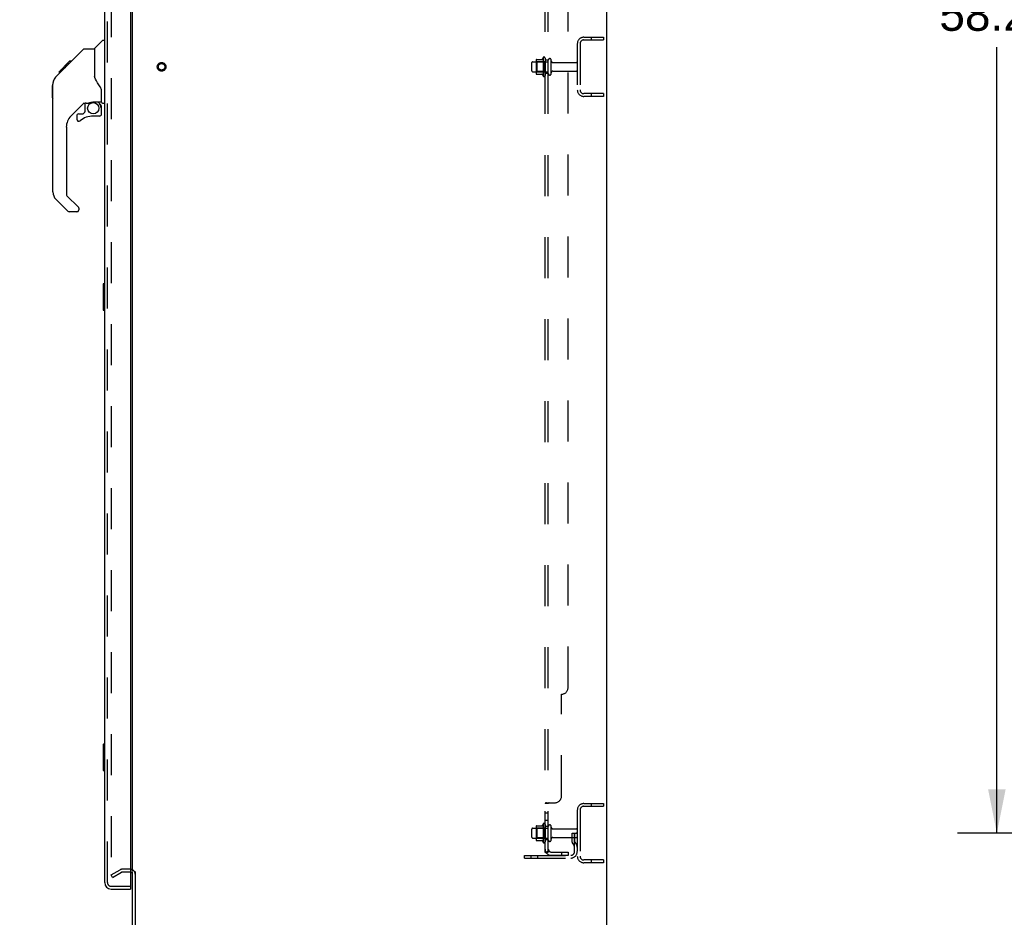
# Model space of a CAD drawing. Header units: inches. Extents: x 0 to 283, y 0 to 183.
# Tile 66 of 70: x 156 to 194, y 62 to 96. Entities that reach past the tile are written whole.
import ezdxf

# ---------------------------------------------------------------- set-up
doc = ezdxf.new("R2010")
doc.units = ezdxf.units.IN
doc.header["$LTSCALE"] = 15.583333
doc.header["$MEASUREMENT"] = 0
doc.linetypes.add('HIDDEN', pattern=[0.2, 0.1, -0.1])
doc.layers.get('0').update_dxf_attribs({"linetype": 'CONTINUOUS'})
for name, color, linetype in [('DEFAULT_2', 8, 'HIDDEN'), ('DIMENSIONS', 7, 'CONTINUOUS'), ('LEFTHAND_DOOR_ASSEMBLY', 7, 'CONTINUOUS'), ('RIGHTHAND_DOOR_ASSEMBLY', 7, 'CONTINUOUS'), ('SUBPANEL', 7, 'CONTINUOUS')]:
    doc.layers.add(name, color=color, linetype=linetype)
doc.styles.get("Standard").update_dxf_attribs({"font": 'arial.ttf'})
doc.dimstyles.new('DIMSTYLE_1', dxfattribs={"dimtxt": 1.25, "dimasz": 1.666667, "dimexe": 0.09, "dimexo": 0.07, "dimgap": 0.0375, "dimtad": 0, "dimtih": 1, "dimtoh": 1, "dimzin": 4, "dimdsep": 46, "dimtxsty": 'Standard', "dimblk": '_FILLED', "dimblk1": '_FILLED', "dimblk2": '_FILLED', "dimcen": 0.09, "dimadec": 3, "dimazin": 1, "dimtfac": 1, "dimtdec": 3, "dimtofl": 0, "dimtmove": 0, "dimatfit": 3, "dimldrblk": '_FILLED', "dimfxl": 0, "dimtolj": 1, "dimtzin": 4, "dimarcsym": 0})

# ---------------------------------------------------------------- blocks, each defined once
blk = doc.blocks.new('_FILLED')
at = {"color": 0, "linetype": 'ByBlock'}
blk.add_solid([(0, 0), (-1, 0.2), (-1, -0.2)], dxfattribs=at)
blk = doc.blocks.new('*D2')
at = {"layer": 'DIMENSIONS', "color": 2, "linetype": 'Continuous'}
for p, q in [((159.639, 119.592), (156.306, 119.592)), ((176.264, 119.592), (179.598, 119.592))]:
    blk.add_line(p, q, dxfattribs=at)
at = {"layer": 'DIMENSIONS', "color": 2, "linetype": 'Continuous', "xscale": 1.6666666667, "yscale": 1.6666666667, "zscale": 1.6666666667}
blk.add_blockref('_FILLED', (159.639, 119.592), dxfattribs=at)
at = {"layer": 'DIMENSIONS', "color": 2, "linetype": 'Continuous', "xscale": 1.6666666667, "yscale": 1.6666666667, "zscale": 1.6666666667, "rotation": 180}
blk.add_blockref('_FILLED', (176.264, 119.592), dxfattribs=at)
at = {"layer": 'DIMENSIONS', "color": 2, "linetype": 'Continuous', "insert": (167.952, 120.217), "char_height": 1.25, "width": 11.72862, "attachment_point": 2, "line_spacing_factor": 0.9}
blk.add_mtext('16.63 USABLE\\PDEPTH', dxfattribs=at)
blk = doc.blocks.new('*D4')
at = {"layer": 'DIMENSIONS', "color": 2, "linetype": 'Continuous'}
for p, q in [((203.407, 123.635), (191.93, 123.635)), ((193.43, 123.635), (193.43, 97.752)), ((193.43, 65.385), (193.43, 95.252)), ((203.407, 65.385), (191.93, 65.385))]:
    blk.add_line(p, q, dxfattribs=at)
at = {"layer": 'DIMENSIONS', "color": 2, "linetype": 'Continuous', "xscale": 1.6666666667, "yscale": 1.6666666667, "zscale": 1.6666666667}
for p, rotation in [((193.43, 123.635), 90), ((193.43, 65.385), 270)]:
    blk.add_blockref('_FILLED', p, dxfattribs=dict(at, rotation=rotation))
at = {"layer": 'DIMENSIONS', "color": 2, "linetype": 'Continuous', "insert": (193.43, 97.127), "char_height": 1.25, "width": 4.36803, "attachment_point": 2, "line_spacing_factor": 0.9}
blk.add_mtext('58.25', dxfattribs=at)

msp = doc.modelspace()

# ---------------------------------------------------------------- linework, layer by layer
at = {"color": 3, "linetype": 'Continuous'}
for p, q in [((178.593, 128.406), (178.593, 60.614)), ((160.593, 63.958), (160.593, 125.062)), ((160.593, 60.699), (160.593, 63.927)), ((160.697, 63.927), (160.697, 60.704))]:
    msp.add_line(p, q, dxfattribs=at)
msp.add_arc((160.508, 63.821), 0.085, 0, 85.9507, dxfattribs=at)
at = {"color": 7, "linetype": 'Continuous'}
msp.add_arc((160.508, 63.821), 0.189, 34.0286, 46.487, dxfattribs=at)
at = {"layer": 'DEFAULT_2', "color": 8, "linetype": 'HIDDEN'}
for p, q in [((159.781, 125.244), (159.781, 63.776)), ((177.489, 95.388), (177.489, 93.631)), ((177.593, 95.388), (177.593, 93.631)), ((177.736, 95.635), (178.489, 95.635)), ((177.736, 95.531), (178.489, 95.531)), ((178.019, 95.635), (178.019, 95.531)), ((178.489, 95.635), (178.489, 95.531)), ((175.764, 94.352), (175.764, 94.667)), ((175.794, 94.697), (176.389, 94.697)), ((175.928, 94.766), (175.928, 94.254)), ((175.948, 94.693), (175.928, 94.713)), ((175.939, 94.787), (176.167, 94.787)), ((176.244, 94.693), (175.948, 94.693)), ((175.948, 94.693), (175.948, 94.326)), ((176.194, 94.866), (176.194, 94.154)), ((176.244, 94.693), (176.264, 94.713)), ((176.244, 94.693), (176.244, 94.326)), ((176.264, 94.844), (176.264, 94.176)), ((176.389, 94.252), (176.389, 94.767)), ((176.499, 94.252), (176.499, 94.767)), ((176.562, 94.675), (177.459, 94.675)), ((175.794, 94.322), (176.389, 94.322)), ((175.948, 94.326), (175.928, 94.306)), ((176.244, 94.326), (175.948, 94.326)), ((176.244, 94.326), (176.264, 94.306)), ((176.562, 94.345), (177.459, 94.345)), ((175.939, 94.232), (176.167, 94.232)), ((178.489, 93.489), (177.736, 93.489)), ((178.489, 93.385), (177.736, 93.385)), ((178.019, 93.489), (178.019, 93.385)), ((178.489, 93.489), (178.489, 93.385)), ((177.489, 66.263), (177.489, 64.506)), ((177.593, 66.263), (177.593, 64.506)), ((177.736, 66.51), (178.489, 66.51)), ((177.736, 66.406), (178.489, 66.406)), ((178.019, 66.51), (178.019, 66.406)), ((178.489, 66.51), (178.489, 66.406)), ((175.764, 65.227), (175.764, 65.542)), ((175.794, 65.572), (176.389, 65.572)), ((175.928, 65.641), (175.928, 65.129)), ((175.948, 65.568), (175.928, 65.588)), ((175.939, 65.662), (176.167, 65.662)), ((176.244, 65.568), (175.948, 65.568)), ((175.948, 65.568), (175.948, 65.201)), ((176.194, 65.741), (176.194, 65.029)), ((176.244, 65.568), (176.264, 65.588)), ((176.244, 65.568), (176.244, 65.201)), ((176.264, 65.719), (176.264, 65.051)), ((176.389, 65.127), (176.389, 65.642)), ((176.499, 65.127), (176.499, 65.642)), ((176.562, 65.55), (177.459, 65.55)), ((175.794, 65.197), (176.389, 65.197)), ((175.948, 65.201), (175.928, 65.181)), ((175.939, 65.107), (176.167, 65.107)), ((176.244, 65.201), (175.948, 65.201)), ((176.244, 65.201), (176.264, 65.181)), ((176.562, 65.22), (177.459, 65.22)), ((177.295, 65.385), (177.385, 65.385)), ((177.295, 65.044), (177.295, 65.385)), ((177.399, 65.21), (177.295, 65.21)), ((177.385, 65.385), (177.489, 65.385)), ((177.385, 64.684), (177.385, 65.385)), ((177.399, 65.044), (177.399, 65.385)), ((177.489, 65.385), (177.45, 65.385)), ((177.317, 64.978), (177.366, 64.91)), ((177.401, 65.039), (177.45, 64.971)), ((175.489, 64.541), (177.243, 64.541)), ((175.489, 64.437), (175.489, 64.541)), ((175.489, 64.437), (177.243, 64.437)), ((175.736, 64.437), (175.736, 64.541)), ((175.992, 64.437), (175.992, 64.541)), ((178.489, 64.364), (177.736, 64.364)), ((178.019, 64.364), (178.019, 64.26)), ((178.489, 64.364), (178.489, 64.26)), ((159.781, 63.795), (160.121, 63.992)), ((160.508, 64.01), (160.189, 64.01)), ((178.489, 64.26), (177.736, 64.26)), ((159.833, 63.705), (159.781, 63.795)), ((159.833, 63.705), (160.173, 63.902)), ((160.508, 63.906), (160.189, 63.906))]:
    msp.add_line(p, q, dxfattribs=at)
for points in [[(159.781, 63.776), (159.781, 63.773), (159.781, 63.771), (159.782, 63.769), (159.783, 63.767), (159.784, 63.765)], [(159.798, 63.756), (159.797, 63.756), (159.795, 63.756), (159.793, 63.757), (159.791, 63.757), (159.789, 63.759), (159.788, 63.76), (159.786, 63.761), (159.785, 63.763), (159.784, 63.765)], [(159.806, 63.758), (159.804, 63.757), (159.802, 63.756), (159.8, 63.756), (159.798, 63.756), (159.798, 63.756)]]:
    msp.add_lwpolyline(points, dxfattribs=at)
for radius in [0.164, 0.124]:
    msp.add_circle((161.697, 94.51), radius, dxfattribs=at)
for centre, radius, start, end in [((177.736, 95.388), 0.246, 90, 180), ((177.736, 95.388), 0.142, 90, 180), ((175.794, 94.667), 0.03, 90, 180), ((176.07, 94.766), 0.141, 174.7919, 180), ((175.939, 94.777), 0.01, 90, 174.8062), ((176.148, 94.797), 0.01, 270, 336.0321), ((176.795, 94.51), 0.698, 149.3369, 156.0321), ((176.226, 94.844), 0.0384, 0, 145.5503), ((176.444, 94.767), 0.055, 360, 180), ((176.562, 94.737), 0.0625, 180, 270), ((177.459, 94.645), 0.03, 360, 90), ((175.794, 94.352), 0.03, 180, 270), ((176.562, 94.282), 0.0625, 90, 180), ((177.459, 94.375), 0.03, 270, 0), ((176.07, 94.254), 0.141, 180, 185.2081), ((175.939, 94.242), 0.01, 185.1938, 270), ((176.148, 94.222), 0.01, 23.9679, 90), ((176.795, 94.51), 0.698, 203.9679, 210.6631), ((176.226, 94.176), 0.0384, 214.4497, 360), ((176.444, 94.252), 0.055, 180, 0), ((177.736, 93.631), 0.246, 180, 270), ((177.736, 93.631), 0.142, 180, 270), ((177.736, 66.263), 0.246, 90, 180), ((177.736, 66.263), 0.142, 90, 180), ((175.794, 65.542), 0.03, 90, 180), ((176.07, 65.641), 0.141, 174.7919, 180), ((175.939, 65.652), 0.01, 90, 174.8062), ((176.148, 65.672), 0.01, 270, 336.0321), ((176.795, 65.385), 0.698, 149.3369, 156.0321), ((176.226, 65.719), 0.0384, 0, 145.5503), ((176.444, 65.642), 0.055, 360, 180), ((176.562, 65.612), 0.0625, 180, 270), ((177.459, 65.52), 0.03, 360, 90), ((175.794, 65.227), 0.03, 180, 270), ((176.07, 65.129), 0.141, 180, 185.2081), ((175.939, 65.117), 0.01, 185.1938, 270), ((176.148, 65.097), 0.01, 23.9679, 90), ((176.795, 65.385), 0.698, 203.9679, 210.6631), ((176.444, 65.127), 0.055, 180, 0), ((176.562, 65.157), 0.0625, 90, 180), ((177.459, 65.25), 0.03, 270, 0), ((176.226, 65.051), 0.0384, 214.4497, 360), ((177.409, 65.044), 0.114, 180, 215.7539), ((177.281, 64.849), 0.104, 0, 35.7539), ((177.409, 65.044), 0.01, 180, 215.7539), ((177.281, 64.849), 0.208, 0, 35.7539), ((177.243, 64.684), 0.246, 270, 360), ((177.243, 64.684), 0.142, 270, 360), ((177.736, 64.506), 0.246, 180, 270), ((177.736, 64.506), 0.142, 180, 270), ((160.189, 63.873), 0.137, 90, 120), ((160.508, 63.821), 0.189, 46.487, 90), ((160.189, 63.873), 0.033, 90, 120), ((160.508, 63.821), 0.085, 85.9507, 90), ((160.508, 63.821), 0.189, 0, 34.0286)]:
    msp.add_arc(centre, radius, start, end, dxfattribs=at)
at = {"layer": 'LEFTHAND_DOOR_ASSEMBLY', "color": 8, "linetype": 'HIDDEN'}
for p, q in [((159.639, 63.506), (159.639, 125.513)), ((159.782, 63.364), (160.494, 63.364))]:
    msp.add_line(p, q, dxfattribs=at)
at = {"layer": 'LEFTHAND_DOOR_ASSEMBLY', "color": 7, "linetype": 'Continuous'}
for p, q in [((157.547, 93.804), (157.567, 93.823)), ((157.547, 93.327), (157.547, 93.804)), ((157.547, 93.327), (157.567, 93.308))]:
    msp.add_line(p, q, dxfattribs=at)
for centre, radius, start, end in [((158, 93.838), 0.433, 137.2727, 137.7614), ((159.221, 92.954), 0.197, 4.4998, 45), ((158.551, 92.638), 0.0787, 90, 180), ((158.551, 92.519), 0.0787, 180, 309.5212), ((159.339, 92.717), 0.0787, 270, 360), ((157.961, 89.752), 0.394, 180, 225), ((158.472, 89.077), 0.0787, 270, 347.6464), ((158.19, 89.077), 0.0787, 225, 270)]:
    msp.add_arc(centre, radius, start, end, dxfattribs=at)
at = {"layer": 'LEFTHAND_DOOR_ASSEMBLY', "color": 8, "linetype": 'HIDDEN'}
msp.add_arc((159.782, 63.506), 0.142, 180, 270, dxfattribs=at)
at = {"layer": 'RIGHTHAND_DOOR_ASSEMBLY', "color": 3, "linetype": 'Continuous'}
for p, q in [((159.535, 63.506), (159.535, 125.513)), ((160.514, 125.636), (160.514, 63.384)), ((159.782, 63.26), (160.514, 63.26))]:
    msp.add_line(p, q, dxfattribs=at)
at = {"layer": 'RIGHTHAND_DOOR_ASSEMBLY', "color": 8, "linetype": 'HIDDEN'}
for p, q in [((159.639, 63.506), (159.639, 125.513)), ((159.782, 63.364), (160.494, 63.364))]:
    msp.add_line(p, q, dxfattribs=at)
at = {"layer": 'RIGHTHAND_DOOR_ASSEMBLY', "color": 7, "linetype": 'Continuous'}
for p, q in [((159.148, 95.205), (159.445, 95.502)), ((159.535, 95.514), (159.473, 95.514)), ((158.101, 94.552), (158.725, 95.176)), ((158.781, 95.199), (159.142, 95.199)), ((159.142, 95.199), (159.142, 94.095)), ((157.792, 94.31), (158.202, 94.719)), ((158.202, 94.72), (158.204, 94.721)), ((158.202, 94.72), (158.269, 94.72)), ((158.268, 94.719), (158.202, 94.719)), ((158.204, 94.721), (158.271, 94.721)), ((157.682, 94.132), (157.96, 94.411)), ((157.788, 94.306), (157.791, 94.309)), ((157.788, 94.306), (157.855, 94.306)), ((157.791, 94.309), (157.858, 94.309)), ((157.792, 94.31), (157.859, 94.31)), ((157.94, 94.391), (157.873, 94.391)), ((157.96, 94.411), (158.093, 94.544)), ((157.96, 94.478), (158.027, 94.478)), ((157.987, 94.438), (157.96, 94.411)), ((158.022, 94.472), (157.987, 94.438)), ((158.065, 94.516), (158.022, 94.472)), ((158.109, 94.56), (158.042, 94.56)), ((158.101, 94.552), (158.065, 94.516)), ((158.118, 94.636), (158.185, 94.636)), ((159.161, 94.103), (159.142, 94.157)), ((159.19, 94.038), (159.161, 94.103)), ((157.567, 89.752), (157.567, 93.855)), ((159.417, 93.171), (159.417, 93.578)), ((159.102, 93.173), (159.398, 93.173)), ((159.28, 93.173), (159.36, 93.094)), ((158.753, 93.137), (158.252, 92.636)), ((158.712, 92.72), (158.784, 92.792)), ((158.787, 93.127), (158.787, 92.8)), ((158.83, 93.132), (158.917, 93.132)), ((159.352, 93.086), (159.345, 93.08)), ((159.398, 92.954), (159.417, 92.954)), ((159.417, 92.717), (159.417, 92.954)), ((159.457, 93.132), (159.535, 93.132)), ((158.472, 92.638), (158.472, 92.519)), ((158.551, 92.717), (158.704, 92.717)), ((159.339, 92.638), (159.102, 92.638)), ((158.079, 92.218), (158.079, 89.666)), ((158.134, 89.021), (157.682, 89.473)), ((158.102, 89.611), (158.537, 89.175)), ((158.551, 89.142), (158.551, 89.077)), ((158.472, 88.998), (158.19, 88.998)), ((159.475, 86.245), (159.475, 85.275)), ((159.535, 86.26), (159.49, 86.26)), ((159.522, 86.16), (159.522, 85.36)), ((159.49, 85.26), (159.535, 85.26)), ((159.475, 68.745), (159.475, 67.775)), ((159.535, 68.76), (159.49, 68.76)), ((159.522, 68.66), (159.522, 67.86)), ((159.49, 67.76), (159.535, 67.76)), ((160.494, 63.364), (160.514, 63.364)), ((160.514, 63.364), (160.514, 63.26))]:
    msp.add_line(p, q, dxfattribs=at)
for points in [[(158.725, 95.176), (158.733, 95.183), (158.741, 95.188), (158.75, 95.193), (158.76, 95.196), (158.77, 95.198), (158.781, 95.199)], [(157.682, 94.132), (157.662, 94.111), (157.637, 94.078), (157.615, 94.043), (157.597, 94.006), (157.583, 93.967), (157.574, 93.927), (157.568, 93.886), (157.567, 93.855)], [(159.364, 93.749), (159.314, 93.822), (159.264, 93.9), (159.224, 93.971), (159.19, 94.038)], [(159.417, 93.578), (159.416, 93.602), (159.412, 93.636), (159.403, 93.67), (159.391, 93.702), (159.376, 93.731), (159.364, 93.749)], [(158.917, 93.132), (158.919, 93.132), (158.926, 93.133), (158.935, 93.135), (158.945, 93.138), (158.957, 93.142), (158.97, 93.147), (158.985, 93.152), (159.001, 93.157), (159.019, 93.162), (159.037, 93.167), (159.056, 93.17), (159.075, 93.172), (159.094, 93.173), (159.102, 93.173)], [(159.397, 92.954), (159.397, 92.968), (159.395, 92.982), (159.392, 92.996), (159.389, 93.009), (159.384, 93.022), (159.378, 93.035), (159.371, 93.047), (159.364, 93.059), (159.355, 93.069), (159.345, 93.08)], [(159.36, 93.094), (159.36, 93.093), (159.359, 93.093), (159.358, 93.092), (159.357, 93.091), (159.356, 93.09), (159.352, 93.086)], [(159.52, 86.196), (159.521, 86.19), (159.521, 86.185), (159.522, 86.179), (159.522, 86.173), (159.522, 86.166), (159.522, 86.16)], [(159.522, 85.36), (159.522, 85.354), (159.522, 85.347), (159.522, 85.341), (159.521, 85.335), (159.521, 85.329), (159.52, 85.324)], [(159.52, 68.696), (159.521, 68.69), (159.521, 68.685), (159.522, 68.679), (159.522, 68.673), (159.522, 68.666), (159.522, 68.66)], [(159.522, 67.86), (159.522, 67.854), (159.522, 67.847), (159.522, 67.841), (159.521, 67.835), (159.521, 67.829), (159.52, 67.824)]]:
    msp.add_lwpolyline(points, dxfattribs=at)
msp.add_circle((159.102, 92.933), 0.217, dxfattribs=at)
for centre, radius, start, end in [((159.473, 95.475), 0.0394, 90, 135), ((159.161, 95.191), 0.0197, 135, 180), ((158, 93.838), 0.433, 137.2727, 137.7614), ((159.398, 93.193), 0.0197, 270, 360), ((159.457, 93.171), 0.0394, 180, 270), ((158.83, 92.935), 0.197, 90, 135), ((158.776, 92.8), 0.0118, 315, 360), ((159.221, 92.954), 0.197, 0, 45), ((158.669, 92.218), 0.591, 135, 180), ((158.551, 92.638), 0.0787, 90, 180), ((158.551, 92.519), 0.0787, 180, 309.5212), ((159.102, 91.851), 0.787, 90, 129.5212), ((158.704, 92.729), 0.0118, 270, 315), ((159.339, 92.717), 0.0787, 270, 360), ((157.961, 89.752), 0.394, 180, 225), ((158.158, 89.666), 0.0787, 180, 225), ((158.472, 89.077), 0.0787, 270, 360), ((158.504, 89.142), 0.0472, 0, 45), ((158.19, 89.077), 0.0787, 225, 270), ((159.49, 86.245), 0.015, 90, 180), ((159.52, 86.245), 0.015, 0, 90), ((159.49, 85.275), 0.015, 180, 270), ((159.52, 85.275), 0.015, 270, 360), ((159.49, 68.745), 0.015, 90, 180), ((159.52, 68.745), 0.015, 0, 90), ((159.49, 67.775), 0.015, 180, 270), ((159.52, 67.775), 0.015, 270, 360), ((159.699, 63.65), 0.26, 270, 272.6118)]:
    msp.add_arc(centre, radius, start, end, dxfattribs=at)
at = {"layer": 'RIGHTHAND_DOOR_ASSEMBLY', "color": 3, "linetype": 'Continuous'}
for centre, radius, start, end in [((159.782, 63.506), 0.246, 180, 270), ((160.494, 63.384), 0.02, 270, 360)]:
    msp.add_arc(centre, radius, start, end, dxfattribs=at)
at = {"layer": 'RIGHTHAND_DOOR_ASSEMBLY', "color": 8, "linetype": 'HIDDEN'}
msp.add_arc((159.782, 63.506), 0.142, 180, 270, dxfattribs=at)
at = {"layer": 'SUBPANEL', "color": 8, "linetype": 'HIDDEN'}
for p, q in [((176.264, 64.666), (176.264, 124.354)), ((176.389, 64.666), (176.389, 124.354)), ((177.139, 70.916), (177.139, 118.104)), ((176.389, 94.76), (176.264, 94.76)), ((176.389, 94.26), (176.264, 94.26)), ((176.889, 66.791), (176.889, 70.666)), ((176.389, 66.506), (176.264, 66.506)), ((176.274, 66.519), (176.271, 66.517)), ((176.299, 66.531), (176.291, 66.528)), ((176.316, 66.539), (176.313, 66.538)), ((176.318, 66.541), (176.639, 66.541)), ((176.409, 66.525), (176.408, 66.524)), ((176.389, 66.144), (176.264, 66.144)), ((176.389, 65.863), (176.264, 65.863)), ((176.389, 65.635), (176.264, 65.635)), ((176.389, 65.135), (176.264, 65.135)), ((176.389, 64.666), (176.264, 64.666)), ((176.318, 64.628), (176.415, 64.707)), ((176.33, 64.666), (176.333, 64.666)), ((176.501, 64.666), (177.139, 64.666)), ((177.139, 64.541), (176.501, 64.541)), ((176.889, 64.666), (176.889, 64.541)), ((177.139, 64.666), (177.139, 64.541))]:
    msp.add_line(p, q, dxfattribs=at)
for points in [[(176.284, 66.524), (176.28, 66.523), (176.277, 66.521), (176.274, 66.519), (176.271, 66.517), (176.269, 66.515), (176.267, 66.513), (176.266, 66.511), (176.265, 66.509), (176.265, 66.507), (176.264, 66.506)], [(176.267, 66.513), (176.266, 66.511), (176.265, 66.509), (176.265, 66.507), (176.264, 66.506)], [(176.291, 66.528), (176.287, 66.526), (176.284, 66.524)], [(176.318, 66.541), (176.316, 66.539), (176.313, 66.538), (176.31, 66.536), (176.307, 66.534), (176.303, 66.533), (176.299, 66.531)], [(176.404, 66.521), (176.4, 66.519), (176.398, 66.517), (176.396, 66.516), (176.395, 66.515), (176.393, 66.513), (176.392, 66.512), (176.391, 66.51), (176.39, 66.509), (176.39, 66.507), (176.389, 66.506)], [(176.396, 66.516), (176.395, 66.515), (176.393, 66.513), (176.392, 66.512), (176.391, 66.51), (176.39, 66.509), (176.39, 66.507), (176.389, 66.506)], [(176.415, 66.541), (176.415, 66.539), (176.416, 66.538), (176.415, 66.536), (176.415, 66.534), (176.415, 66.533), (176.414, 66.531), (176.413, 66.53), (176.412, 66.528), (176.411, 66.527), (176.409, 66.525), (176.408, 66.524), (176.406, 66.523), (176.404, 66.521)], [(176.415, 66.541), (176.415, 66.539), (176.416, 66.538), (176.415, 66.536), (176.415, 66.534), (176.415, 66.533), (176.414, 66.531), (176.413, 66.53), (176.412, 66.528), (176.411, 66.527)], [(176.287, 64.646), (176.284, 64.648), (176.28, 64.649), (176.277, 64.651), (176.274, 64.653), (176.271, 64.655), (176.269, 64.657), (176.267, 64.659), (176.266, 64.661), (176.265, 64.663), (176.265, 64.665), (176.264, 64.666)], [(176.318, 64.628), (176.316, 64.63), (176.313, 64.632), (176.31, 64.635), (176.307, 64.637), (176.303, 64.639), (176.299, 64.641), (176.295, 64.642), (176.287, 64.646)], [(176.394, 64.689), (176.394, 64.689), (176.393, 64.689), (176.393, 64.689), (176.393, 64.689), (176.392, 64.689), (176.392, 64.688), (176.391, 64.688), (176.391, 64.688), (176.39, 64.687), (176.39, 64.687), (176.389, 64.687), (176.388, 64.686), (176.388, 64.686), (176.387, 64.685), (176.386, 64.685), (176.386, 64.685), (176.385, 64.684), (176.384, 64.684), (176.384, 64.684), (176.383, 64.683), (176.382, 64.683), (176.381, 64.683), (176.381, 64.682), (176.38, 64.682), (176.379, 64.681), (176.378, 64.681), (176.377, 64.681), (176.377, 64.68), (176.376, 64.68), (176.375, 64.68), (176.374, 64.679), (176.373, 64.679), (176.372, 64.678), (176.371, 64.678), (176.37, 64.678), (176.369, 64.677), (176.368, 64.677), (176.367, 64.676), (176.366, 64.676), (176.365, 64.676), (176.364, 64.675), (176.363, 64.675), (176.362, 64.675), (176.361, 64.674), (176.36, 64.674), (176.359, 64.673), (176.358, 64.673), (176.357, 64.673), (176.355, 64.672), (176.354, 64.672), (176.353, 64.671), (176.352, 64.671), (176.351, 64.671), (176.35, 64.67), (176.349, 64.67), (176.348, 64.67), (176.346, 64.67), (176.345, 64.669), (176.344, 64.669), (176.343, 64.669), (176.342, 64.668), (176.341, 64.668), (176.34, 64.668), (176.339, 64.668), (176.338, 64.668), (176.337, 64.667), (176.336, 64.667), (176.335, 64.667), (176.335, 64.667), (176.334, 64.667), (176.333, 64.667), (176.332, 64.666), (176.331, 64.666), (176.331, 64.666), (176.33, 64.666), (176.33, 64.666), (176.33, 64.666), (176.33, 64.666)], [(176.408, 64.694), (176.404, 64.69), (176.402, 64.688), (176.4, 64.686), (176.398, 64.683), (176.396, 64.681), (176.395, 64.679), (176.393, 64.676), (176.392, 64.674), (176.391, 64.672), (176.39, 64.67), (176.39, 64.668), (176.389, 64.666)], [(176.389, 64.686), (176.39, 64.687), (176.39, 64.687), (176.391, 64.687), (176.391, 64.688), (176.392, 64.688), (176.392, 64.688), (176.393, 64.689), (176.393, 64.689), (176.393, 64.689), (176.393, 64.689), (176.394, 64.689)], [(176.415, 64.707), (176.415, 64.706), (176.416, 64.706), (176.415, 64.705), (176.415, 64.704), (176.415, 64.703), (176.414, 64.702), (176.413, 64.7), (176.412, 64.699), (176.411, 64.697), (176.409, 64.695), (176.408, 64.694)]]:
    msp.add_lwpolyline(points, dxfattribs=at)
for centre, radius, start, end in [((176.889, 70.916), 0.25, 270, 360), ((176.639, 66.791), 0.25, 270, 360), ((176.501, 64.778), 0.237, 180, 270), ((176.501, 64.778), 0.112, 180, 270)]:
    msp.add_arc(centre, radius, start, end, dxfattribs=at)

# ---------------------------------------------------------------- dimensions: what is measured, and where the dimension line sits
at = {"layer": 'DIMENSIONS', "color": 2, "linetype": 'Continuous'}
dim = msp.add_linear_dim(base=(193.43, 123.635), p1=(203.477, 65.385), p2=(203.477, 123.635), angle=90, dimstyle='DIMSTYLE_1', dxfattribs=at)
dim.commit()
dim.dimension.update_dxf_attribs({"geometry": '*D4', "text_midpoint": (193.43, 96.495), "dimtype": 160})
dim = msp.add_linear_dim(base=(176.264482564, 119.592219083), p1=(159.639482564, 63.363982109), p2=(176.264482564, 66.541232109), text='<> USABLE\\PDEPTH', dimstyle='DIMSTYLE_1', dxfattribs=at)
dim.commit()
dim.dimension.update_dxf_attribs({"geometry": '*D2', "text_midpoint": (167.951982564, 118.654719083), "dimtype": 160})

doc.saveas('drawing.dxf')
